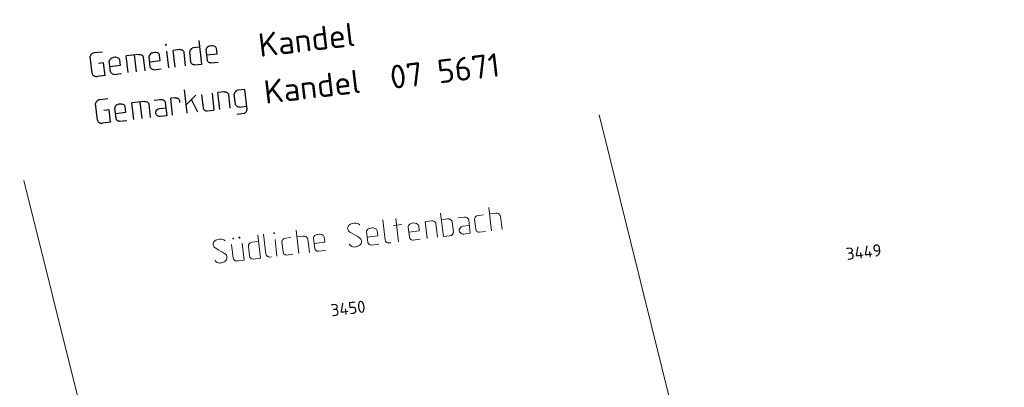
# Model space of a CAD drawing. Header units: metres. Extents: x 3425540 to 3446143, y 5432760 to 5444637.
# Tile 233 of 256: x 3437786 to 3437932, y 5439331 to 5439385. Entities that reach past the tile are written whole.
import ezdxf
from ezdxf.enums import TextEntityAlignment as Align

# ---------------------------------------------------------------- set-up
doc = ezdxf.new("R2010")
doc.units = ezdxf.units.M
for name, color, linetype, lineweight in [('B_Bestand', 9, 'Continuous', 18), ('B_Flurgrenzen', 9, 'Continuous', 18), ('B_Kilometrierung', 9, 'Continuous', 25)]:
    doc.layers.add(name, color=color, linetype=linetype, lineweight=lineweight)
doc.styles.get("Standard").update_dxf_attribs({"font": 'isocpeur.ttf'})

msp = doc.modelspace()

# ---------------------------------------------------------------- linework, layer by layer
at = {"layer": 'B_Bestand'}
for p, q in [((3437855.78, 5439353.83), (3437855.37, 5439357.3)), ((3437841.99, 5439352.2), (3437841.58, 5439355.67)), ((3437849.26, 5439355.58), (3437848.33, 5439355.47)), ((3437853.44, 5439354.05), (3437853.26, 5439355.56)), ((3437856.42, 5439356.43), (3437855.49, 5439356.32)), ((3437857.34, 5439354.01), (3437857.11, 5439356.01)), ((3437839.64, 5439355.44), (3437839.99, 5439352.46)), ((3437841.23, 5439354.63), (3437842.47, 5439354.78)), ((3437843.59, 5439352.86), (3437843.41, 5439354.39)), ((3437846.93, 5439355.31), (3437845.91, 5439355.19)), ((3437846.21, 5439352.7), (3437845.91, 5439355.19)), ((3437847.77, 5439352.88), (3437847.53, 5439354.91)), ((3437850.13, 5439353.66), (3437849.95, 5439355.17)), ((3437821.5, 5439349.77), (3437821.09, 5439353.25)), ((3437821.97, 5439353.35), (3437822.32, 5439350.37)), ((3437823.95, 5439350.06), (3437823.66, 5439352.55)), ((3437827.19, 5439350.45), (3437826.78, 5439353.92)), ((3437827.83, 5439353.05), (3437826.9, 5439352.94)), ((3437828.75, 5439350.63), (3437828.52, 5439352.63)), ((3437829.56, 5439351.2), (3437829.38, 5439352.73)), ((3437837.42, 5439352.13), (3437837.24, 5439353.66)), ((3437844.11, 5439352.45), (3437845.21, 5439352.58)), ((3437853.96, 5439353.61), (3437854.89, 5439353.72)), ((3437817.21, 5439351.79), (3437817.45, 5439349.79)), ((3437818.77, 5439351.97), (3437819.07, 5439349.48)), ((3437819.89, 5439350.05), (3437819.71, 5439351.59)), ((3437821.21, 5439352.26), (3437820.28, 5439352.15)), ((3437824.85, 5439350.67), (3437824.67, 5439352.17)), ((3437837.94, 5439351.72), (3437839.04, 5439351.85)), ((3437840.82, 5439352.06), (3437840.52, 5439352.02)), ((3437820.41, 5439349.64), (3437821.5, 5439349.77)), ((3437823.14, 5439349.97), (3437822.84, 5439349.93)), ((3437825.37, 5439350.23), (3437826.3, 5439350.34)), ((3437830.08, 5439350.79), (3437831.17, 5439350.92)), ((3437818.05, 5439349.36), (3437819.07, 5439349.48))]:
    msp.add_line(p, q, dxfattribs=at)
for points in [[(3437848.22, 5439356.46), (3437848.63, 5439352.98), (3437849.56, 5439353.09)], [(3437849.26, 5439355.58), (3437849.49, 5439355.58), (3437849.6, 5439355.54), (3437849.66, 5439355.52), (3437849.72, 5439355.47), (3437849.78, 5439355.42), (3437849.88, 5439355.32), (3437849.91, 5439355.27), (3437849.95, 5439355.17)], [(3437850.77, 5439355.76), (3437851.7, 5439355.87), (3437851.92, 5439355.87), (3437852.1, 5439355.81), (3437852.22, 5439355.71), (3437852.31, 5439355.61), (3437852.35, 5439355.56), (3437852.39, 5439355.45), (3437852.62, 5439353.46), (3437851.67, 5439353.34), (3437851.5, 5439353.35), (3437851.36, 5439353.39), (3437851.27, 5439353.43), (3437851.24, 5439353.46), (3437851.11, 5439353.58), (3437851.04, 5439353.69), (3437851, 5439353.79), (3437850.99, 5439353.9), (3437851, 5439354.01), (3437851.07, 5439354.19), (3437851.16, 5439354.34), (3437851.29, 5439354.44), (3437851.37, 5439354.47), (3437851.53, 5439354.52), (3437852.48, 5439354.63)], [(3437854.6, 5439356.21), (3437853.83, 5439356.12), (3437853.62, 5439356.07), (3437853.52, 5439356), (3437853.46, 5439355.97), (3437853.42, 5439355.91), (3437853.37, 5439355.85), (3437853.3, 5439355.73), (3437853.28, 5439355.67), (3437853.26, 5439355.56)], [(3437856.42, 5439356.43), (3437856.64, 5439356.43), (3437856.82, 5439356.37), (3437856.88, 5439356.32), (3437856.94, 5439356.27), (3437857.03, 5439356.17), (3437857.07, 5439356.12), (3437857.11, 5439356.01)], [(3437834.68, 5439351.89), (3437834.72, 5439351.78), (3437834.79, 5439351.68), (3437834.85, 5439351.63), (3437835.03, 5439351.51), (3437835.2, 5439351.45), (3437835.37, 5439351.41), (3437835.54, 5439351.43), (3437835.7, 5439351.45), (3437835.86, 5439351.5), (3437836.05, 5439351.58), (3437836.2, 5439351.68), (3437836.33, 5439351.8), (3437836.42, 5439351.93), (3437836.48, 5439352.1), (3437836.49, 5439352.27), (3437836.48, 5439352.4), (3437836.44, 5439352.51), (3437836.4, 5439352.59), (3437836.27, 5439352.71), (3437836.12, 5439352.83), (3437835.82, 5439353.02), (3437835.55, 5439353.18), (3437835.19, 5439353.39), (3437834.84, 5439353.6), (3437834.69, 5439353.69), (3437834.56, 5439353.82), (3437834.49, 5439353.95), (3437834.45, 5439354.05), (3437834.43, 5439354.19), (3437834.45, 5439354.3), (3437834.49, 5439354.44), (3437834.58, 5439354.59), (3437834.7, 5439354.72), (3437834.86, 5439354.82), (3437834.97, 5439354.86), (3437835.1, 5439354.91), (3437835.4, 5439354.94), (3437835.51, 5439354.95), (3437835.7, 5439354.95), (3437835.93, 5439354.89), (3437836.02, 5439354.85), (3437836.17, 5439354.75), (3437836.24, 5439354.68)], [(3437838.8, 5439353.85), (3437838.76, 5439353.98), (3437838.69, 5439354.05), (3437838.63, 5439354.1), (3437838.46, 5439354.19), (3437838.23, 5439354.25), (3437838.09, 5439354.26), (3437837.84, 5439354.23), (3437837.71, 5439354.19), (3437837.6, 5439354.15), (3437837.45, 5439354.05), (3437837.3, 5439353.89), (3437837.25, 5439353.8), (3437837.24, 5439353.66)], [(3437844.97, 5439354.58), (3437844.93, 5439354.71), (3437844.86, 5439354.78), (3437844.8, 5439354.83), (3437844.63, 5439354.92), (3437844.4, 5439354.98), (3437844.26, 5439354.99), (3437844.01, 5439354.96), (3437843.88, 5439354.92), (3437843.77, 5439354.88), (3437843.62, 5439354.78), (3437843.47, 5439354.62), (3437843.42, 5439354.53), (3437843.41, 5439354.39)], [(3437843.5, 5439353.63), (3437845.06, 5439353.81), (3437844.97, 5439354.58)], [(3437846.93, 5439355.31), (3437847.09, 5439355.3), (3437847.15, 5439355.28), (3437847.21, 5439355.26), (3437847.3, 5439355.21), (3437847.36, 5439355.16), (3437847.45, 5439355.06), (3437847.49, 5439355.01), (3437847.53, 5439354.91)], [(3437853.96, 5439353.61), (3437853.85, 5439353.63), (3437853.77, 5439353.65), (3437853.68, 5439353.69), (3437853.62, 5439353.74), (3437853.59, 5439353.76), (3437853.52, 5439353.84), (3437853.49, 5439353.89), (3437853.44, 5439354.02), (3437853.44, 5439354.05)], [(3437814.72, 5439349.52), (3437814.76, 5439349.42), (3437814.83, 5439349.32), (3437814.89, 5439349.27), (3437815.07, 5439349.15), (3437815.24, 5439349.09), (3437815.41, 5439349.05), (3437815.58, 5439349.07), (3437815.74, 5439349.09), (3437815.9, 5439349.14), (3437816.09, 5439349.22), (3437816.24, 5439349.32), (3437816.37, 5439349.44), (3437816.46, 5439349.56), (3437816.53, 5439349.74), (3437816.53, 5439349.91), (3437816.52, 5439350.04), (3437816.48, 5439350.15), (3437816.44, 5439350.23), (3437816.31, 5439350.35), (3437816.16, 5439350.47), (3437815.86, 5439350.66), (3437815.59, 5439350.82), (3437815.24, 5439351.03), (3437814.88, 5439351.24), (3437814.73, 5439351.33), (3437814.6, 5439351.45), (3437814.53, 5439351.58), (3437814.49, 5439351.69), (3437814.48, 5439351.83), (3437814.49, 5439351.94), (3437814.53, 5439352.08), (3437814.62, 5439352.23), (3437814.75, 5439352.36), (3437814.9, 5439352.46), (3437815.01, 5439352.5), (3437815.14, 5439352.54), (3437815.44, 5439352.58), (3437815.55, 5439352.59), (3437815.74, 5439352.59), (3437815.97, 5439352.53), (3437816.06, 5439352.49), (3437816.21, 5439352.39), (3437816.28, 5439352.32)], [(3437817.4, 5439352.76), (3437817.38, 5439352.72), (3437817.39, 5439352.67), (3437817.42, 5439352.65), (3437817.47, 5439352.65), (3437817.49, 5439352.68), (3437817.49, 5439352.74), (3437817.46, 5439352.76), (3437817.4, 5439352.76)], [(3437818.33, 5439352.87), (3437818.31, 5439352.83), (3437818.32, 5439352.78), (3437818.35, 5439352.76), (3437818.4, 5439352.76), (3437818.43, 5439352.79), (3437818.42, 5439352.85), (3437818.39, 5439352.87), (3437818.33, 5439352.87)], [(3437823.51, 5439353.53), (3437823.49, 5439353.5), (3437823.49, 5439353.45), (3437823.52, 5439353.42), (3437823.58, 5439353.43), (3437823.6, 5439353.46), (3437823.6, 5439353.52), (3437823.57, 5439353.54), (3437823.51, 5439353.53)], [(3437826.01, 5439352.83), (3437825.24, 5439352.74), (3437825.03, 5439352.69), (3437824.92, 5439352.62), (3437824.87, 5439352.59), (3437824.82, 5439352.52), (3437824.78, 5439352.46), (3437824.71, 5439352.34), (3437824.69, 5439352.29), (3437824.67, 5439352.17)], [(3437827.83, 5439353.05), (3437828.05, 5439353.04), (3437828.17, 5439353), (3437828.22, 5439352.98), (3437828.29, 5439352.93), (3437828.35, 5439352.89), (3437828.44, 5439352.79), (3437828.48, 5439352.73), (3437828.52, 5439352.63)], [(3437830.94, 5439352.91), (3437830.89, 5439353.05), (3437830.83, 5439353.12), (3437830.77, 5439353.17), (3437830.59, 5439353.26), (3437830.36, 5439353.32), (3437830.22, 5439353.33), (3437829.98, 5439353.3), (3437829.84, 5439353.26), (3437829.74, 5439353.22), (3437829.58, 5439353.11), (3437829.43, 5439352.96), (3437829.39, 5439352.87), (3437829.38, 5439352.73)], [(3437829.47, 5439351.96), (3437831.03, 5439352.15), (3437830.94, 5439352.91)], [(3437837.33, 5439352.89), (3437838.89, 5439353.08), (3437838.8, 5439353.85)], [(3437844.11, 5439352.45), (3437844, 5439352.46), (3437843.92, 5439352.48), (3437843.83, 5439352.53), (3437843.77, 5439352.57), (3437843.74, 5439352.6), (3437843.67, 5439352.67), (3437843.64, 5439352.73), (3437843.59, 5439352.86), (3437843.59, 5439352.89)], [(3437849.56, 5439353.09), (3437849.77, 5439353.15), (3437849.88, 5439353.21), (3437849.93, 5439353.25), (3437850.03, 5439353.37), (3437850.1, 5439353.49), (3437850.12, 5439353.55), (3437850.13, 5439353.66)], [(3437820.28, 5439352.15), (3437820.06, 5439352.1), (3437819.96, 5439352.03), (3437819.91, 5439352), (3437819.86, 5439351.94), (3437819.81, 5439351.88), (3437819.74, 5439351.76), (3437819.72, 5439351.7), (3437819.71, 5439351.59)], [(3437830.08, 5439350.79), (3437829.97, 5439350.8), (3437829.88, 5439350.82), (3437829.79, 5439350.86), (3437829.73, 5439350.91), (3437829.7, 5439350.94), (3437829.64, 5439351.01), (3437829.6, 5439351.06), (3437829.56, 5439351.2), (3437829.56, 5439351.23)], [(3437837.94, 5439351.72), (3437837.83, 5439351.73), (3437837.75, 5439351.75), (3437837.66, 5439351.8), (3437837.6, 5439351.84), (3437837.57, 5439351.87), (3437837.5, 5439351.94), (3437837.47, 5439352), (3437837.42, 5439352.13), (3437837.42, 5439352.16)], [(3437839.99, 5439352.46), (3437840.03, 5439352.35), (3437840.07, 5439352.28), (3437840.14, 5439352.2), (3437840.17, 5439352.18), (3437840.2, 5439352.15), (3437840.26, 5439352.1), (3437840.35, 5439352.06), (3437840.43, 5439352.04), (3437840.52, 5439352.02), (3437840.54, 5439352.03)], [(3437817.45, 5439349.79), (3437817.49, 5439349.66), (3437817.53, 5439349.61), (3437817.59, 5439349.53), (3437817.62, 5439349.51), (3437817.71, 5439349.44), (3437817.8, 5439349.39), (3437817.89, 5439349.37), (3437817.97, 5439349.35), (3437818.05, 5439349.36)], [(3437820.41, 5439349.64), (3437820.29, 5439349.66), (3437820.21, 5439349.68), (3437820.12, 5439349.72), (3437820.06, 5439349.77), (3437820.03, 5439349.79), (3437819.96, 5439349.87), (3437819.93, 5439349.92), (3437819.89, 5439350.05), (3437819.88, 5439350.08)], [(3437822.32, 5439350.37), (3437822.36, 5439350.26), (3437822.4, 5439350.18), (3437822.46, 5439350.11), (3437822.49, 5439350.08), (3437822.52, 5439350.06), (3437822.58, 5439350.01), (3437822.67, 5439349.97), (3437822.76, 5439349.95), (3437822.84, 5439349.93), (3437822.87, 5439349.93)], [(3437825.37, 5439350.23), (3437825.26, 5439350.25), (3437825.17, 5439350.26), (3437825.09, 5439350.31), (3437825.03, 5439350.36), (3437824.99, 5439350.38), (3437824.93, 5439350.46), (3437824.9, 5439350.51), (3437824.85, 5439350.64), (3437824.85, 5439350.67)]]:
    msp.add_lwpolyline(points, dxfattribs=at)
for points, knots in [([(3437692.85, 5439287.22), (3437703.8, 5439288.68), (3437714.75, 5439290.13), (3437725.7, 5439291.59), (3437735.98, 5439292.95), (3437746.28, 5439294.21), (3437756.57, 5439295.54), (3437765.37, 5439296.68), (3437774.16, 5439297.88), (3437782.96, 5439299.01), (3437792.16, 5439300.2), (3437801.36, 5439301.31), (3437810.56, 5439302.49), (3437817.5, 5439303.38), (3437824.43, 5439304.31), (3437831.37, 5439305.2), (3437839.3, 5439306.22), (3437847.22, 5439307.22), (3437855.15, 5439308.2), (3437865.42, 5439309.47), (3437875.71, 5439310.56), (3437885.98, 5439311.81), (3437893.14, 5439312.68), (3437900.29, 5439313.67), (3437907.45, 5439314.54), (3437914.77, 5439315.42), (3437922.11, 5439316.14), (3437929.42, 5439317.05), (3437936.12, 5439317.89), (3437942.82, 5439318.74), (3437949.52, 5439319.58), (3437955.69, 5439320.35), (3437961.86, 5439321.12), (3437968.03, 5439321.89), (3437974.78, 5439322.74), (3437981.52, 5439323.6), (3437988.27, 5439324.48), (3438002.47, 5439326.32), (3438016.66, 5439328.29), (3438030.87, 5439330.13), (3438050.34, 5439332.64), (3438069.82, 5439335.13), (3438089.29, 5439337.61), (3438101.45, 5439339.16), (3438113.61, 5439340.74), (3438125.78, 5439342.24), (3438132.78, 5439343.11), (3438139.78, 5439343.97), (3438146.77, 5439344.83), (3438154.48, 5439345.78), (3438162.18, 5439346.73), (3438169.89, 5439347.68), (3438176.18, 5439348.46), (3438182.47, 5439349.16), (3438188.76, 5439349.93), (3438199.52, 5439351.26), (3438210.29, 5439352.58), (3438221.05, 5439353.9)], [0, 0, 0, 0, 0.062234, 0.062234, 0.062234, 0.120689, 0.120689, 0.120689, 0.170691, 0.170691, 0.170691, 0.222937, 0.222937, 0.222937, 0.262364, 0.262364, 0.262364, 0.307386, 0.307386, 0.307386, 0.365686, 0.365686, 0.365686, 0.406327, 0.406327, 0.406327, 0.447876, 0.447876, 0.447876, 0.48593, 0.48593, 0.48593, 0.520958, 0.520958, 0.520958, 0.559283, 0.559283, 0.559283, 0.640002, 0.640002, 0.640002, 0.750634, 0.750634, 0.750634, 0.819728, 0.819728, 0.819728, 0.859449, 0.859449, 0.859449, 0.903196, 0.903196, 0.903196, 0.9389, 0.9389, 0.9389, 1, 1, 1, 1]), ([(3438172.8, 5439351.16), (3438164.92, 5439350.14), (3438157.05, 5439349.12), (3438149.18, 5439348.1), (3438131.91, 5439345.86), (3438114.64, 5439343.69), (3438097.37, 5439341.49), (3438090.94, 5439340.67), (3438084.51, 5439339.85), (3438078.09, 5439339.04), (3438069.11, 5439337.89), (3438060.12, 5439336.8), (3438051.14, 5439335.7), (3438035.47, 5439333.78), (3438019.76, 5439332.09), (3438004.08, 5439330.18), (3437987.26, 5439328.12), (3437970.46, 5439325.8), (3437953.64, 5439323.71), (3437924.58, 5439320.09), (3437895.47, 5439316.9), (3437866.42, 5439313.22), (3437841.46, 5439310.06), (3437816.52, 5439306.71), (3437791.58, 5439303.34), (3437781.47, 5439301.97), (3437771.36, 5439300.48), (3437761.24, 5439299.12), (3437756.87, 5439298.54), (3437752.48, 5439297.99), (3437748.09, 5439297.49), (3437740.23, 5439296.59), (3437732.35, 5439295.77), (3437724.48, 5439294.9), (3437723.7, 5439294.82), (3437722.93, 5439294.72), (3437722.16, 5439294.63), (3437721.79, 5439294.59), (3437721.38, 5439294.63), (3437721.07, 5439294.84), (3437720.66, 5439295.11), (3437720.25, 5439295.38), (3437719.84, 5439295.65)], [0, 0, 0, 0, 0.05214, 0.05214, 0.05214, 0.166485, 0.166485, 0.166485, 0.209045, 0.209045, 0.209045, 0.268484, 0.268484, 0.268484, 0.372214, 0.372214, 0.372214, 0.483566, 0.483566, 0.483566, 0.67589, 0.67589, 0.67589, 0.841149, 0.841149, 0.841149, 0.90821, 0.90821, 0.90821, 0.937226, 0.937226, 0.937226, 0.989237, 0.989237, 0.989237, 0.994345, 0.994345, 0.994345, 0.996773, 0.996773, 0.996773, 1, 1, 1, 1])]:
    msp.add_open_spline(points, degree=3, knots=knots, dxfattribs=at)
at = {"layer": 'B_Flurgrenzen'}
for p, q in [((3437885.55, 5439315.52), (3437871.75, 5439371.02)), ((3437800.56, 5439304.49), (3437786.42, 5439361.27))]:
    msp.add_line(p, q, dxfattribs=at)
at = {"layer": 'B_Kilometrierung'}
for p, q in [((3437812.8, 5439378.55), (3437812.39, 5439382.03)), ((3437798.04, 5439380.33), (3437796.86, 5439380.19)), ((3437807.89, 5439377.97), (3437807.59, 5439380.46)), ((3437809.56, 5439380.7), (3437808.55, 5439380.58)), ((3437808.84, 5439378.09), (3437808.55, 5439380.58)), ((3437811.18, 5439378.83), (3437811, 5439380.37)), ((3437812.5, 5439381.04), (3437811.57, 5439380.93)), ((3437813.62, 5439379.12), (3437813.44, 5439380.65)), ((3437796.52, 5439377.19), (3437796.23, 5439379.65)), ((3437799.25, 5439377.43), (3437799.07, 5439378.96)), ((3437803.46, 5439379.97), (3437801.6, 5439379.76)), ((3437801.89, 5439377.27), (3437801.6, 5439379.76)), ((3437803.12, 5439377.41), (3437802.83, 5439379.9)), ((3437804.38, 5439377.56), (3437804.15, 5439379.56)), ((3437805.16, 5439378.12), (3437804.98, 5439379.66)), ((3437810.4, 5439378.27), (3437810.16, 5439380.29)), ((3437798.23, 5439378.72), (3437797.46, 5439378.63)), ((3437798.45, 5439376.86), (3437798.23, 5439378.72)), ((3437805.68, 5439377.71), (3437806.78, 5439377.84)), ((3437811.7, 5439378.42), (3437812.8, 5439378.55)), ((3437814.14, 5439378.71), (3437815.23, 5439378.84)), ((3437798.45, 5439376.86), (3437797.27, 5439376.72)), ((3437799.77, 5439377.01), (3437800.87, 5439377.14)), ((3437810.65, 5439371.25), (3437810.24, 5439374.72)), ((3437819.12, 5439374.78), (3437818.19, 5439374.67)), ((3437819.12, 5439374.78), (3437819.48, 5439371.79)), ((3437798.86, 5439373.38), (3437797.68, 5439373.24)), ((3437804.28, 5439373.02), (3437802.42, 5439372.8)), ((3437808.86, 5439373.56), (3437808.18, 5439373.48)), ((3437808.47, 5439370.99), (3437808.18, 5439373.48)), ((3437809.47, 5439373.16), (3437809.5, 5439372.86)), ((3437810.5, 5439372.48), (3437811.91, 5439373.92)), ((3437812.21, 5439371.43), (3437811.27, 5439373.27)), ((3437812.75, 5439374.02), (3437812.99, 5439372.03)), ((3437814.31, 5439374.21), (3437814.6, 5439371.72)), ((3437816.18, 5439374.43), (3437815.17, 5439374.31)), ((3437815.46, 5439371.82), (3437815.17, 5439374.31)), ((3437817.02, 5439372), (3437816.79, 5439374.03)), ((3437817.8, 5439372.59), (3437817.62, 5439374.1)), ((3437797.34, 5439370.23), (3437797.05, 5439372.7)), ((3437799.05, 5439371.77), (3437798.28, 5439371.68)), ((3437799.27, 5439369.91), (3437799.05, 5439371.77)), ((3437800.07, 5439370.47), (3437799.89, 5439372.01)), ((3437802.71, 5439370.31), (3437802.42, 5439372.8)), ((3437803.95, 5439370.46), (3437803.65, 5439372.95)), ((3437805.2, 5439370.61), (3437804.97, 5439372.6)), ((3437813.59, 5439371.6), (3437814.6, 5439371.72)), ((3437818.32, 5439372.16), (3437819.42, 5439372.29)), ((3437800.59, 5439370.06), (3437801.69, 5439370.19)), ((3437817.98, 5439371.12), (3437819.07, 5439371.25)), ((3437799.27, 5439369.91), (3437798.09, 5439369.77))]:
    msp.add_line(p, q, dxfattribs=at)
for points in [[(3437807.45, 5439381.44), (3437807.42, 5439381.41), (3437807.43, 5439381.36), (3437807.46, 5439381.33), (3437807.52, 5439381.34), (3437807.54, 5439381.37), (3437807.53, 5439381.43), (3437807.5, 5439381.45), (3437807.45, 5439381.44)], [(3437809.56, 5439380.7), (3437809.73, 5439380.69), (3437809.79, 5439380.67), (3437809.84, 5439380.65), (3437809.93, 5439380.6), (3437809.99, 5439380.55), (3437810.09, 5439380.45), (3437810.12, 5439380.4), (3437810.16, 5439380.29)], [(3437811.57, 5439380.93), (3437811.36, 5439380.88), (3437811.25, 5439380.81), (3437811.2, 5439380.78), (3437811.11, 5439380.66), (3437811.04, 5439380.54), (3437811.02, 5439380.48), (3437811, 5439380.37)], [(3437815, 5439380.84), (3437814.95, 5439380.97), (3437814.89, 5439381.05), (3437814.83, 5439381.09), (3437814.65, 5439381.18), (3437814.42, 5439381.24), (3437814.28, 5439381.25), (3437814.04, 5439381.22), (3437813.9, 5439381.18), (3437813.8, 5439381.14), (3437813.64, 5439381.04), (3437813.49, 5439380.88), (3437813.45, 5439380.79), (3437813.44, 5439380.65)], [(3437813.53, 5439379.89), (3437815.09, 5439380.07), (3437815, 5439380.84)], [(3437796.86, 5439380.19), (3437796.7, 5439380.17), (3437796.59, 5439380.13), (3437796.51, 5439380.1), (3437796.41, 5439380), (3437796.39, 5439379.97), (3437796.31, 5439379.88), (3437796.27, 5439379.79), (3437796.25, 5439379.73), (3437796.23, 5439379.65)], [(3437800.63, 5439379.14), (3437800.59, 5439379.27), (3437800.52, 5439379.35), (3437800.46, 5439379.4), (3437800.29, 5439379.49), (3437800.06, 5439379.55), (3437799.92, 5439379.56), (3437799.67, 5439379.53), (3437799.54, 5439379.48), (3437799.43, 5439379.44), (3437799.28, 5439379.34), (3437799.13, 5439379.19), (3437799.08, 5439379.1), (3437799.07, 5439378.96)], [(3437799.16, 5439378.19), (3437800.72, 5439378.38), (3437800.63, 5439379.14)], [(3437803.46, 5439379.97), (3437803.68, 5439379.97), (3437803.86, 5439379.91), (3437803.92, 5439379.86), (3437803.98, 5439379.81), (3437804.07, 5439379.71), (3437804.11, 5439379.66), (3437804.15, 5439379.56)], [(3437806.54, 5439379.84), (3437806.5, 5439379.97), (3437806.43, 5439380.05), (3437806.37, 5439380.1), (3437806.2, 5439380.19), (3437805.97, 5439380.24), (3437805.83, 5439380.25), (3437805.58, 5439380.23), (3437805.45, 5439380.18), (3437805.34, 5439380.14), (3437805.19, 5439380.04), (3437805.04, 5439379.88), (3437804.99, 5439379.8), (3437804.98, 5439379.66)], [(3437805.07, 5439378.89), (3437806.63, 5439379.07), (3437806.54, 5439379.84)], [(3437811.7, 5439378.42), (3437811.59, 5439378.44), (3437811.5, 5439378.46), (3437811.42, 5439378.5), (3437811.35, 5439378.55), (3437811.32, 5439378.57), (3437811.26, 5439378.65), (3437811.23, 5439378.7), (3437811.18, 5439378.83), (3437811.18, 5439378.86)], [(3437814.14, 5439378.71), (3437814.03, 5439378.73), (3437813.94, 5439378.74), (3437813.85, 5439378.79), (3437813.79, 5439378.84), (3437813.76, 5439378.86), (3437813.69, 5439378.94), (3437813.66, 5439378.99), (3437813.62, 5439379.12), (3437813.61, 5439379.15)], [(3437799.77, 5439377.01), (3437799.66, 5439377.03), (3437799.58, 5439377.05), (3437799.49, 5439377.09), (3437799.43, 5439377.14), (3437799.39, 5439377.16), (3437799.33, 5439377.24), (3437799.3, 5439377.29), (3437799.25, 5439377.43), (3437799.25, 5439377.45)], [(3437805.68, 5439377.71), (3437805.57, 5439377.73), (3437805.49, 5439377.74), (3437805.4, 5439377.79), (3437805.34, 5439377.84), (3437805.3, 5439377.86), (3437805.24, 5439377.94), (3437805.21, 5439377.99), (3437805.16, 5439378.12), (3437805.16, 5439378.15)], [(3437796.52, 5439377.19), (3437796.53, 5439377.1), (3437796.57, 5439377.02), (3437796.6, 5439376.97), (3437796.67, 5439376.9), (3437796.73, 5439376.85), (3437796.82, 5439376.8), (3437796.9, 5439376.76), (3437796.96, 5439376.74), (3437797.05, 5439376.72), (3437797.13, 5439376.7), (3437797.27, 5439376.72)], [(3437818.19, 5439374.67), (3437817.98, 5439374.61), (3437817.88, 5439374.54), (3437817.82, 5439374.51), (3437817.78, 5439374.45), (3437817.73, 5439374.39), (3437817.66, 5439374.27), (3437817.64, 5439374.21), (3437817.62, 5439374.1)], [(3437797.68, 5439373.24), (3437797.52, 5439373.22), (3437797.41, 5439373.18), (3437797.33, 5439373.15), (3437797.23, 5439373.05), (3437797.21, 5439373.02), (3437797.13, 5439372.93), (3437797.09, 5439372.84), (3437797.07, 5439372.78), (3437797.05, 5439372.7)], [(3437804.28, 5439373.02), (3437804.5, 5439373.02), (3437804.68, 5439372.96), (3437804.74, 5439372.91), (3437804.8, 5439372.86), (3437804.89, 5439372.76), (3437804.93, 5439372.71), (3437804.97, 5439372.6)], [(3437805.74, 5439373.2), (3437806.68, 5439373.31), (3437806.9, 5439373.3), (3437807.07, 5439373.24), (3437807.19, 5439373.14), (3437807.29, 5439373.04), (3437807.32, 5439372.99), (3437807.36, 5439372.89), (3437807.6, 5439370.89), (3437806.64, 5439370.78), (3437806.47, 5439370.78), (3437806.33, 5439370.82), (3437806.24, 5439370.87), (3437806.21, 5439370.89), (3437806.09, 5439371.02), (3437806.02, 5439371.12), (3437805.98, 5439371.23), (3437805.96, 5439371.34), (3437805.98, 5439371.45), (3437806.04, 5439371.62), (3437806.14, 5439371.77), (3437806.26, 5439371.87), (3437806.34, 5439371.91), (3437806.5, 5439371.95), (3437807.46, 5439372.07)], [(3437808.86, 5439373.56), (3437809.03, 5439373.56), (3437809.09, 5439373.53), (3437809.15, 5439373.51), (3437809.24, 5439373.47), (3437809.3, 5439373.42), (3437809.39, 5439373.32), (3437809.43, 5439373.27), (3437809.47, 5439373.16)], [(3437816.18, 5439374.43), (3437816.35, 5439374.42), (3437816.41, 5439374.4), (3437816.47, 5439374.38), (3437816.56, 5439374.33), (3437816.62, 5439374.28), (3437816.71, 5439374.19), (3437816.75, 5439374.13), (3437816.79, 5439374.03)], [(3437801.45, 5439372.19), (3437801.41, 5439372.32), (3437801.34, 5439372.4), (3437801.28, 5439372.45), (3437801.11, 5439372.54), (3437800.88, 5439372.59), (3437800.74, 5439372.6), (3437800.49, 5439372.58), (3437800.36, 5439372.53), (3437800.25, 5439372.49), (3437800.1, 5439372.39), (3437799.95, 5439372.23), (3437799.9, 5439372.15), (3437799.89, 5439372.01)], [(3437799.98, 5439371.24), (3437801.54, 5439371.42), (3437801.45, 5439372.19)], [(3437812.99, 5439372.03), (3437813.03, 5439371.89), (3437813.06, 5439371.84), (3437813.13, 5439371.76), (3437813.16, 5439371.74), (3437813.25, 5439371.67), (3437813.34, 5439371.62), (3437813.42, 5439371.61), (3437813.51, 5439371.59), (3437813.59, 5439371.6)], [(3437818.32, 5439372.16), (3437818.21, 5439372.17), (3437818.13, 5439372.19), (3437818.04, 5439372.23), (3437817.98, 5439372.28), (3437817.95, 5439372.31), (3437817.88, 5439372.38), (3437817.85, 5439372.43), (3437817.8, 5439372.57), (3437817.8, 5439372.59)], [(3437819.07, 5439371.25), (3437819.18, 5439371.29), (3437819.25, 5439371.32), (3437819.33, 5439371.39), (3437819.38, 5439371.45), (3437819.4, 5439371.48), (3437819.45, 5439371.57), (3437819.47, 5439371.63), (3437819.48, 5439371.77), (3437819.48, 5439371.79)], [(3437797.34, 5439370.23), (3437797.35, 5439370.15), (3437797.39, 5439370.07), (3437797.42, 5439370.02), (3437797.49, 5439369.95), (3437797.55, 5439369.9), (3437797.64, 5439369.85), (3437797.73, 5439369.81), (3437797.78, 5439369.79), (3437797.87, 5439369.77), (3437797.95, 5439369.75), (3437798.09, 5439369.77)], [(3437800.59, 5439370.06), (3437800.48, 5439370.08), (3437800.4, 5439370.09), (3437800.31, 5439370.14), (3437800.25, 5439370.19), (3437800.22, 5439370.21), (3437800.15, 5439370.29), (3437800.12, 5439370.34), (3437800.07, 5439370.47), (3437800.07, 5439370.5)]]:
    msp.add_lwpolyline(points, dxfattribs=at)

# ---------------------------------------------------------------- texts
at = {"layer": 'B_Flurgrenzen'}
for s, p in [('3449', (3437910.99, 5439350.69)), ('3450', (3437834.5, 5439342.33))]:
    msp.add_text(s, height=1.8, rotation=6.75, dxfattribs=at).set_placement(p, align=Align.MIDDLE)
at = {"layer": 'B_Kilometrierung'}
for s, p in [('Kandel', (3437821.41, 5439379.57)), ('Kandel  07 5671', (3437822.23, 5439372.62))]:
    msp.add_text(s, height=3.499, rotation=6.7335, dxfattribs=at).set_placement(p)

doc.saveas('drawing.dxf')
